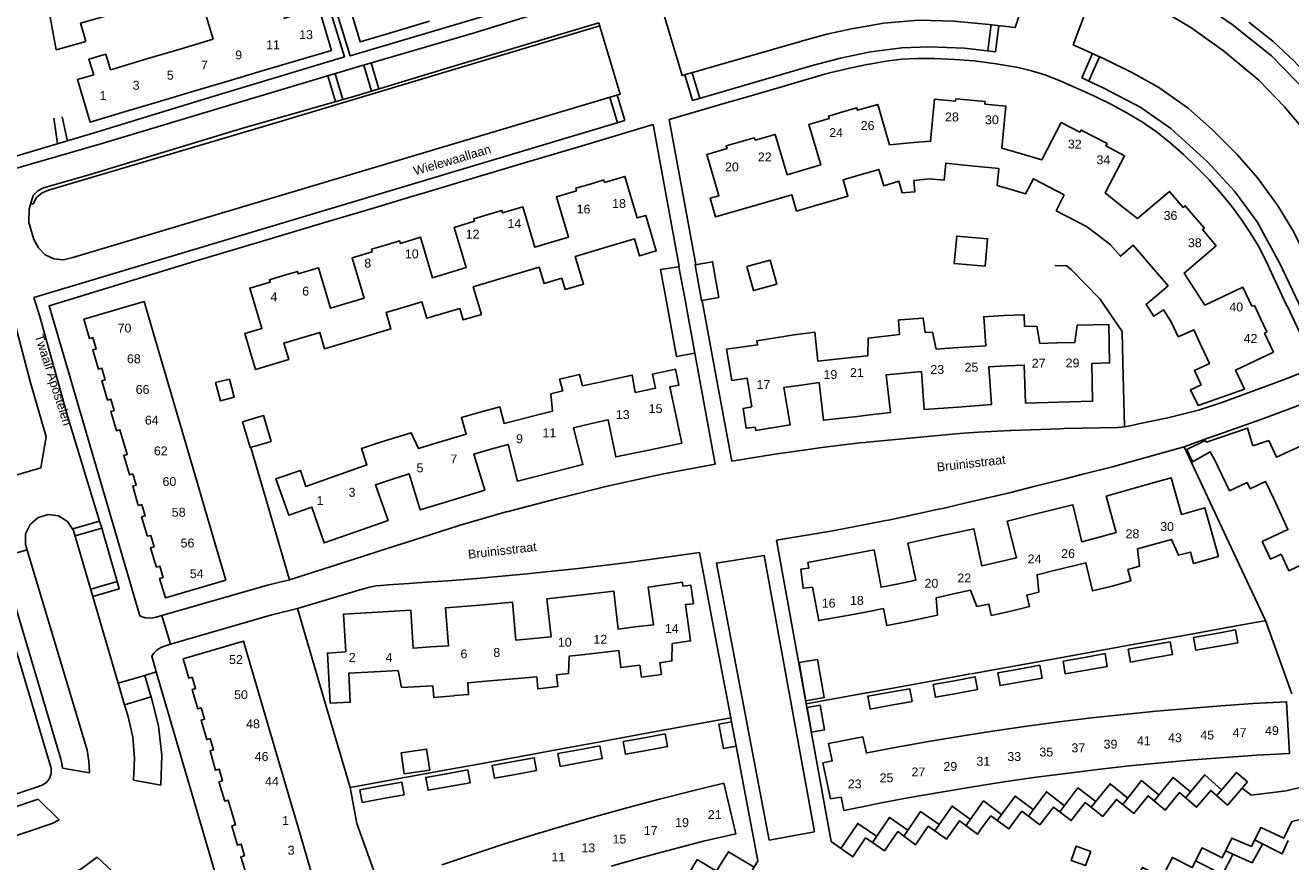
# Model space of a CAD drawing. Extents: x 158343 to 162498, y 431347 to 434500.
# Tile 38 of 220: x 158858 to 159072, y 433719 to 433860. Entities that reach past the tile are written whole.
import ezdxf

# ---------------------------------------------------------------- set-up
doc = ezdxf.new("R2010")
doc.units = 0
doc.header["$LTSCALE"] = 10
doc.header["$MEASUREMENT"] = 0
for name, color, linetype in [('44_plafonds', 8, 'CONTINUOUS'), ('47_binneninrichting', 8, 'CONTINUOUS'), ('HUISNUM', 7, 'CONTINUOUS'), ('STRNM', 7, 'CONTINUOUS')]:
    doc.layers.add(name, color=color, linetype=linetype)
doc.styles.add('Style-STANDARD', font='arial.ttf')

msp = doc.modelspace()

# ---------------------------------------------------------------- linework, layer by layer
at = {"layer": '44_plafonds', "flags": 128}
for points in [[(158920.34, 433859.22), (158914.45, 433857.45), (158912.28, 433864.68), (158918.29, 433866.48)], [(158868.12, 433857.52), (158863.14, 433856.13), (158861.97, 433862.28), (158872.38, 433865.16), (158873.19, 433862.31), (158867.25, 433860.63), (158867.85, 433858.53)], [(158888.66, 433862.29), (158888.34, 433862.19), (158889.6, 433857.9)], [(158901.51, 433861.43), (158907.48, 433863.2), (158909.6, 433856.03), (158903.64, 433854.26)], [(158926.13, 433860.95), (158920.34, 433859.22)], [(158867.85, 433858.53), (158868.12, 433857.52)], [(158884.21, 433856.3), (158889.6, 433857.9)], [(158869.45, 433851.92), (158868.63, 433854.54), (158871.49, 433855.39), (158872.31, 433852.77)], [(158878.44, 433854.59), (158884.21, 433856.3)], [(158872.67, 433852.88), (158878.44, 433854.59)], [(158903.64, 433854.26), (158897.92, 433852.57)], [(158874.8, 433845.71), (158868.83, 433843.94), (158866.71, 433851.11), (158869.45, 433851.92)], [(158872.31, 433852.77), (158872.67, 433852.88)], [(158897.92, 433852.57), (158892.09, 433850.84)], [(158886.33, 433849.13), (158880.56, 433847.42)], [(158892.09, 433850.84), (158886.33, 433849.13)], [(158880.56, 433847.42), (158874.8, 433845.71)], [(159007.26, 433840.41), (159003.79, 433840.1), (159001.8, 433846.91), (159000, 433846.39)], [(159017.46, 433847.64), (159014.99, 433847.88), (159014.93, 433847.45), (159011.4, 433847.79), (159010.73, 433840.71), (159007.26, 433840.41)], [(159026.08, 433838.56), (159022.74, 433839.54), (159023.43, 433846.62), (159019.91, 433846.96), (159019.92, 433847.4), (159017.46, 433847.64)], [(158995.89, 433845.65), (158993.51, 433844.95), (158993.63, 433844.53), (158990.2, 433843.53), (158992.19, 433836.72), (158989.34, 433835.88)], [(159000, 433846.39), (158998.39, 433845.92), (158998.25, 433846.34), (158995.89, 433845.65)], [(159038.33, 433841.44), (159036.12, 433842.59), (159035.93, 433842.23), (159032.75, 433843.86), (159029.48, 433837.55), (159026.08, 433838.56)], [(158978.59, 433840.6), (158976.22, 433839.9), (158976.36, 433839.48), (158972.94, 433838.48), (158975, 433831.5), (158973.53, 433831.07), (158974.44, 433827.92), (158981.69, 433830.03)], [(158989.34, 433835.88), (158986.49, 433835.05), (158984.51, 433841.86), (158981.1, 433840.88), (158980.97, 433841.3), (158978.59, 433840.6)], [(159042.91, 433829.81), (159040.19, 433831.97), (159043.47, 433838.26), (159040.31, 433839.93), (159040.51, 433840.3), (159038.33, 433841.44)], [(159007.91, 433834.08), (159010.46, 433834.35), (159013, 433834.11), (159013.28, 433836.98), (159016.4, 433836.67)], [(159016.4, 433836.67), (159022.23, 433836.1), (159021.94, 433833.24), (159024.3, 433832.53)], [(158956.35, 433822.91), (158960.75, 433824.22), (158961.6, 433821.34), (158964.43, 433822.18), (158962.65, 433828.19), (158961.17, 433827.76), (158959.12, 433834.76), (158955.7, 433833.76), (158955.58, 433834.17), (158953.28, 433833.48)], [(158991.15, 433829.8), (158996.76, 433831.44), (158995.95, 433834.19), (158998.98, 433835.07)], [(158998.98, 433835.07), (159000, 433835.37)], [(159000, 433835.37), (159002.01, 433835.95), (159002.81, 433833.18), (159005.38, 433833.95), (159005.94, 433831.97), (159008.07, 433832.17), (159007.91, 433834.08)], [(159024.3, 433832.53), (159026.75, 433831.81), (159028.09, 433834.37), (159033.3, 433831.65)], [(158953.28, 433833.48), (158950.84, 433832.75), (158950.97, 433832.33), (158947.55, 433831.31), (158949.58, 433824.51), (158946.75, 433823.66)], [(159055.34, 433827.91), (159053.72, 433829.81), (159053.39, 433829.53), (159051.07, 433832.24), (159045.66, 433827.63), (159042.91, 433829.81)], [(158981.69, 433830.03), (158987.3, 433831.67), (158988.11, 433828.92), (158991.15, 433829.8)], [(159039.06, 433824.78), (159037.03, 433826.32), (159031.94, 433828.98), (159033.3, 433831.65)], [(158936.07, 433828.33), (158933.6, 433827.59), (158933.72, 433827.18), (158930.31, 433826.16), (158932.34, 433819.36), (158929.56, 433818.53)], [(158946.75, 433823.66), (158943.91, 433822.81), (158941.88, 433829.62), (158938.46, 433828.59), (158938.34, 433829.01), (158936.07, 433828.33)], [(159055.27, 433815.75), (159053.53, 433818.44), (159058.93, 433823.07), (159056.61, 433825.78), (159056.94, 433826.05), (159055.34, 433827.91)], [(158929.56, 433818.53), (158926.67, 433817.67), (158924.64, 433824.48), (158921.22, 433823.46), (158921.1, 433823.88), (158918.73, 433823.18)], [(159019.93, 433819.62), (159014.72, 433820.09), (159015.14, 433824.7), (159020.34, 433824.23), (159019.93, 433819.62)], [(159039.06, 433824.78), (159041.11, 433823.22), (159042.77, 433821.28), (159044.95, 433823.15), (159047.01, 433820.75)], [(158918.73, 433823.18), (158916.36, 433822.47), (158916.48, 433822.05), (158913.06, 433821.03), (158915.09, 433814.22), (158912.24, 433813.37)], [(158956.35, 433822.91), (158950.75, 433821.25), (158952.14, 433816.59), (158949.06, 433815.67), (158948.48, 433817.59)], [(158912.24, 433813.37), (158909.42, 433812.53), (158907.39, 433819.32), (158903.97, 433818.3), (158903.84, 433818.72), (158901.47, 433818.01)], [(158939.13, 433817.79), (158944.67, 433819.45), (158945.49, 433816.7), (158948.48, 433817.59)], [(158966.32, 433812.74), (158965.13, 433819.03), (158968.21, 433819.52), (158969.42, 433813.3)], [(158974.99, 433814.3), (158972.03, 433813.79), (158970.97, 433819.85), (158973.93, 433820.36), (158974.99, 433814.3)], [(158979.71, 433819.58), (158983.65, 433820.64), (158984.75, 433816.57), (158980.82, 433815.5), (158979.71, 433819.58)], [(159047.01, 433820.75), (159050.81, 433816.32), (159047.1, 433813.16), (159048.39, 433811.17), (159048.69, 433811.36)], [(158901.47, 433818.01), (158899.11, 433817.31), (158899.23, 433816.9), (158895.81, 433815.88), (158897.84, 433809.07), (158894.96, 433808.22), (158896.77, 433802.18), (158902.38, 433803.86), (158901.55, 433806.62), (158904.58, 433807.52)], [(158939.13, 433817.79), (158933.52, 433816.12), (158934.91, 433811.47), (158931.81, 433810.54), (158931.24, 433812.48)], [(159066.42, 433810.8), (159065.38, 433813), (159064.98, 433812.85), (159063.46, 433816.05), (159057.02, 433813.04), (159055.27, 433815.75)], [(158869.36, 433805.28), (158869.3, 433805.47), (158869.88, 433805.64), (158869.33, 433807.56), (158868.75, 433807.39), (158867.79, 433810.65), (158878, 433813.64), (158879.57, 433808.27)], [(158914.03, 433807.34), (158919.64, 433809.01), (158918.82, 433811.78), (158921.84, 433812.68)], [(158921.84, 433812.68), (158924.87, 433813.58), (158925.69, 433810.82), (158931.24, 433812.48)], [(158966.33, 433812.68), (158966.32, 433812.74)], [(158969.42, 433813.25), (158970.93, 433804.92), (158967.84, 433804.36), (158966.33, 433812.68)], [(158969.41, 433813.3), (158969.42, 433813.25)], [(159005.58, 433810.57), (159005.32, 433810.55), (159005.48, 433808.06)], [(159009.83, 433808.39), (159009.48, 433810.86), (159005.58, 433810.57)], [(159014.62, 433805.82), (159020.07, 433806.19), (159019.71, 433811.08), (159023.11, 433811.31)], [(159023.11, 433811.31), (159026.53, 433811.41), (159026.58, 433809.42), (159028.64, 433809.47), (159029.17, 433806.58), (159032.02, 433806.65)], [(159048.69, 433811.36), (159050.05, 433812.24), (159051.36, 433810.22), (159052.53, 433807.67), (159055.14, 433808.89), (159056.45, 433806.06)], [(159056.45, 433806.06), (159057.79, 433803.18), (159055.25, 433802), (159056.39, 433799.57), (159054.6, 433798.74), (159055.89, 433796.07), (159063.71, 433798.83), (159062.19, 433802.07), (159068.61, 433805.11), (159067.11, 433808.33), (159067.49, 433808.52), (159066.42, 433810.8)], [(158904.58, 433807.52), (158907.61, 433808.42), (158908.43, 433805.67), (158914.03, 433807.34)], [(158987.71, 433808.03), (158991.17, 433808.45), (158991.71, 433803.57), (158997.3, 433804.19)], [(159009.83, 433808.39), (159011.03, 433808.48), (159011.67, 433805.61), (159014.62, 433805.82)], [(159032.02, 433806.65), (159035.1, 433806.73), (159035.47, 433809.65), (159040.79, 433809.78), (159040.94, 433803.29), (159037.92, 433803.17), (159038.04, 433796.81), (159032.38, 433796.66)], [(158879.57, 433808.27), (158881.08, 433803.09)], [(158987.71, 433808.03), (158981.42, 433807.02), (158981.51, 433806.32), (158976.28, 433805.6), (158977.17, 433800.34), (158979.78, 433800.7)], [(159000, 433804.49), (159000.13, 433804.51), (159000.18, 433807.47), (159005.48, 433808.06)], [(158870.89, 433800.09), (158870.83, 433800.28), (158871.4, 433800.45), (158870.84, 433802.38), (158870.27, 433802.21), (158869.36, 433805.28)], [(158997.3, 433804.19), (159000, 433804.49)], [(158881.08, 433803.09), (158882.6, 433797.9)], [(158963.17, 433788.58), (158968.73, 433789.73), (158966.73, 433799.22), (158968.21, 433799.52), (158967.67, 433802.2), (158963.8, 433801.41), (158964.29, 433799.02), (158961.14, 433798.36)], [(159023.54, 433802.77), (159020.55, 433802.62), (159021, 433796.24), (159015.33, 433795.84)], [(159032.38, 433796.66), (159026.72, 433796.5), (159026.54, 433802.91), (159023.54, 433802.77)], [(158872.4, 433794.9), (158872.34, 433795.1), (158872.92, 433795.27), (158872.36, 433797.19), (158871.79, 433797.02), (158870.89, 433800.09)], [(158892.37, 433800.56), (158890.03, 433799.95), (158890.84, 433796.87), (158893.18, 433797.48), (158892.37, 433800.56)], [(158951.94, 433799.4), (158951.48, 433801.33), (158948.11, 433800.52), (158948.62, 433798.59), (158946.61, 433798.06), (158946.93, 433795.15), (158944.2, 433794.45)], [(158955.18, 433800.08), (158951.94, 433799.4)], [(158955.18, 433800.08), (158960.35, 433801.24), (158960.88, 433798.31)], [(158980.57, 433795.87), (158979.78, 433800.7)], [(158998.33, 433794.25), (158992.63, 433793.6), (158991.9, 433799.96), (158988.9, 433799.55)], [(159006.31, 433801.55), (159003.22, 433801.26), (159003.95, 433794.9), (159000, 433794.44)], [(159015.33, 433795.84), (159009.64, 433795.44), (159009.19, 433801.83), (159006.31, 433801.55)], [(158882.6, 433797.9), (158884.12, 433792.72)], [(158961.14, 433798.36), (158960.88, 433798.31)], [(158988.9, 433799.55), (158985.98, 433799.14), (158987, 433792.82), (158981.22, 433791.89), (158981.14, 433792.42)], [(158944.2, 433794.45), (158938.75, 433793.06), (158938.01, 433795.87), (158934.72, 433794.99)], [(158981.14, 433792.42), (158979.6, 433792.25), (158979.06, 433795.58), (158980.57, 433795.87)], [(158874.49, 433789.9), (158873.88, 433792.01), (158873.3, 433791.84), (158872.4, 433794.9)], [(158894.58, 433793.36), (158895.89, 433788.99), (158899.41, 433790.04), (158898.09, 433794.42), (158894.58, 433793.36)], [(158934.72, 433794.99), (158931.52, 433794.06), (158932.33, 433791.27), (158927.2, 433789.73)], [(158953.46, 433793.03), (158956.28, 433793.69), (158957.58, 433787.42), (158963.17, 433788.58)], [(159000, 433794.44), (158998.33, 433794.25)], [(158884.12, 433792.72), (158885.63, 433787.57)], [(158927.2, 433789.73), (158924.28, 433788.85), (158923.05, 433791.48), (158917.84, 433789.88)], [(158946.76, 433784.78), (158952.03, 433786.11), (158950.45, 433792.32), (158953.46, 433793.03)], [(159058.61, 433787.1), (159057.93, 433788.25), (159054.93, 433786.59), (159054, 433788.67), (159057.06, 433790.16), (159057.28, 433789.9), (159064.2, 433792.29), (159065.12, 433789.29)], [(158875.42, 433784.61), (158874.52, 433787.64), (158875.1, 433787.81), (158874.49, 433789.9)], [(158917.84, 433789.88), (158914.66, 433788.81), (158915.58, 433786.07), (158910.33, 433784.21)], [(158936.49, 433788.71), (158939.41, 433789.52), (158940.98, 433783.31), (158946.76, 433784.78)], [(159078.52, 433785.07), (159077.46, 433787.33), (159077.07, 433787.15), (159075.57, 433790.37), (159069.12, 433787.36), (159067.8, 433790.18), (159065.12, 433789.29)], [(158885.63, 433787.57), (158887.14, 433782.39)], [(158930.14, 433780.15), (158935.47, 433781.78), (158933.61, 433787.9), (158936.49, 433788.71)], [(159058.61, 433787.1), (159061.16, 433781.7), (159064.16, 433783.12), (159064.68, 433782.02), (159067.27, 433783.24), (159068.64, 433780.33)], [(158910.33, 433784.21), (158905.28, 433782.43), (158904.34, 433785.15), (158900.19, 433783.72), (158902.37, 433777.56), (158906.26, 433778.96), (158908.38, 433772.91), (158913.55, 433774.73)], [(158876.93, 433779.44), (158876.04, 433782.46), (158876.62, 433782.63), (158876.06, 433784.55), (158875.49, 433784.38), (158875.42, 433784.61)], [(158913.55, 433774.73), (158919.14, 433776.69), (158917.02, 433782.73), (158919.87, 433783.66)], [(158919.87, 433783.66), (158922.72, 433784.59), (158924.58, 433778.46), (158930.14, 433780.15)], [(159048.53, 433772.69), (159051.39, 433773.49), (159052.58, 433770.81), (159054.58, 433771.35), (159055.13, 433769.44), (159059.32, 433770.61), (159057.03, 433778.81), (159053.07, 433777.7), (159051.35, 433783.86), (159045.86, 433782.34)], [(158887.14, 433782.39), (158888.67, 433777.16)], [(159045.86, 433782.34), (159040.37, 433780.82), (159042.08, 433774.64), (159039.18, 433773.88)], [(158878.47, 433774.17), (158877.55, 433777.28), (158878.13, 433777.45), (158877.57, 433779.37), (158877, 433779.2), (158876.93, 433779.44)], [(159039.18, 433773.88), (159036.28, 433773.11), (159034.75, 433779.33), (159029.22, 433777.97)], [(159068.64, 433780.33), (159069.96, 433777.53)], [(158888.67, 433777.16), (158890.19, 433771.95)], [(159029.22, 433777.97), (159023.68, 433776.6), (159025.21, 433770.39), (159022.3, 433769.7)], [(159066.69, 433773.14), (159071.05, 433775.16), (159069.96, 433777.53)], [(159022.3, 433769.7), (159019.39, 433769.02), (159018.03, 433775.28), (159012.46, 433774.07)], [(158880, 433768.93), (158879.07, 433772.09), (158879.65, 433772.26), (158879.09, 433774.18), (158878.52, 433774.02), (158878.47, 433774.17)], [(159012.46, 433774.07), (159006.89, 433772.87), (159008.25, 433766.61), (159005.32, 433766.02)], [(159041.36, 433765.63), (159044.55, 433766.51), (159044.01, 433768.43), (159046.01, 433768.98), (159045.67, 433771.89), (159048.53, 433772.69)], [(159066.69, 433773.14), (159068.08, 433770.16), (159069.89, 433771.01)], [(158890.19, 433771.95), (158891.75, 433766.62), (158881.55, 433763.64), (158880.59, 433766.9), (158881.16, 433767.07), (158880.61, 433768.99), (158880.03, 433768.83), (158880, 433768.93)], [(158995.6, 433770.67), (158990.01, 433769.62), (158990.19, 433768.62)], [(159000, 433771.49), (158995.6, 433770.67)], [(159005.32, 433766.02), (159002.38, 433765.42), (159001.2, 433771.72), (159000, 433771.49)], [(159069.89, 433771.01), (159071.21, 433768.21), (159073.79, 433769.42), (159076.21, 433764.26)], [(158990.19, 433768.62), (158988.82, 433768.46), (158989.21, 433765.25), (158990.79, 433765.44)], [(159024.25, 433761.39), (159027.44, 433762.17), (159026.97, 433764.1), (159028.99, 433764.58), (159028.71, 433767.53), (159031.61, 433768.25)], [(159031.61, 433768.25), (159036.91, 433769.56), (159038.08, 433764.8), (159041.36, 433765.63)], [(158960.85, 433758.71), (158963.96, 433759.09), (158963.05, 433765.43), (158968.82, 433766.26), (158968.91, 433765.63)], [(158968.91, 433765.63), (158970.24, 433765.79), (158970.68, 433762.63), (158969.35, 433762.49)], [(158943.69, 433756.78), (158946.67, 433757.07), (158945.95, 433763.44), (158951.46, 433764.07)], [(158951.46, 433764.07), (158957.26, 433764.73), (158957.98, 433758.36), (158960.85, 433758.71)], [(158990.79, 433765.44), (158991.85, 433759.78), (158997.32, 433760.79)], [(159006.61, 433759.61), (159011.87, 433760.72), (159011.67, 433763.64), (159014.57, 433764.28)], [(159014.57, 433764.28), (159017.46, 433764.92), (159018.51, 433762.17), (159020.56, 433762.59), (159020.97, 433760.66), (159024.25, 433761.39)], [(158917.34, 433761.21), (158923.01, 433761.53), (158923.36, 433755.13), (158926.32, 433755.34)], [(158926.32, 433755.34), (158929.36, 433755.55), (158928.82, 433761.93), (158934.66, 433762.42)], [(158934.66, 433762.42), (158940.16, 433762.88), (158940.69, 433756.49), (158943.69, 433756.78)], [(158969.35, 433762.49), (158970.22, 433756.35), (158967.1, 433755.91), (158967.05, 433752.99), (158965.04, 433752.68), (158965.3, 433750.72), (158961.91, 433750.25), (158961.66, 433752.25)], [(159000, 433761.29), (159002.79, 433761.81), (159003.36, 433758.96), (159006.61, 433759.61)], [(158917.89, 433751.2), (158912.51, 433750.89), (158912.75, 433746), (158909.39, 433745.84), (158908.92, 433754.31), (158912.01, 433754.5), (158911.64, 433760.89), (158917.34, 433761.21)], [(158997.32, 433760.79), (159000, 433761.29)], [(159058.66, 433757.57), (159055.12, 433756.93), (159055.51, 433754.78), (159059.05, 433755.42)], [(159059.05, 433755.42), (159062.59, 433756.06), (159062.2, 433758.21), (159058.66, 433757.57)], [(158886.12, 433747.96), (158886.06, 433748.15), (158886.64, 433748.32), (158886.07, 433750.24), (158885.49, 433750.07), (158884.54, 433753.33), (158894.75, 433756.31), (158896.32, 433750.94)], [(159047.69, 433755.58), (159044.1, 433754.95), (159044.47, 433752.8), (159048.02, 433753.43)], [(159048.02, 433753.43), (159051.57, 433754.05), (159051.19, 433756.2), (159047.69, 433755.58)], [(158952.36, 433754.09), (158949.72, 433753.8), (158949.62, 433750.88), (158947.58, 433750.61), (158947.79, 433748.65), (158944.44, 433748.28)], [(158961.66, 433752.25), (158958.46, 433751.87), (158958.1, 433754.73), (158952.36, 433754.09)], [(158991.63, 433753.23), (158988.53, 433752.69), (158989.65, 433746.27), (158992.75, 433746.81), (158991.63, 433753.23)], [(159036.71, 433753.59), (159033.08, 433752.94), (159033.46, 433750.79), (159037.01, 433751.42)], [(159037.01, 433751.42), (159040.55, 433752.06), (159040.17, 433754.21), (159036.71, 433753.59)], [(158896.32, 433750.94), (158897.84, 433745.76)], [(158926.72, 433748.79), (158921.42, 433748.48), (158920.83, 433751.36), (158917.89, 433751.2)], [(159025.64, 433751.61), (159022.07, 433750.97), (159022.45, 433748.82), (159025.99, 433749.46)], [(159025.99, 433749.46), (159029.54, 433750.1), (159029.15, 433752.24), (159025.64, 433751.61)], [(158930.24, 433747.15), (158930.25, 433747.08), (158926.85, 433746.79), (158926.72, 433748.79)], [(158935.66, 433749.54), (158932.59, 433749.29), (158932.72, 433747.34), (158930.24, 433747.15)], [(158941.01, 433749.99), (158935.66, 433749.54)], [(158944.23, 433750.28), (158941.01, 433749.99)], [(158944.44, 433748.28), (158944.23, 433750.28)], [(159014.77, 433749.65), (159011.18, 433749), (159011.57, 433746.85), (159015.11, 433747.5)], [(159015.11, 433747.5), (159018.65, 433748.14), (159018.26, 433750.29), (159014.77, 433749.65)], [(158887.64, 433742.78), (158887.58, 433742.97), (158888.16, 433743.14), (158887.6, 433745.05), (158887.03, 433744.89), (158886.12, 433747.96)], [(159003.64, 433747.64), (159000.12, 433747.01), (159000.5, 433744.86), (159004.05, 433745.5)], [(159004.05, 433745.5), (159007.59, 433746.14), (159007.21, 433748.29), (159003.64, 433747.64)], [(158897.84, 433745.76), (158899.35, 433740.58)], [(158992.06, 433745.49), (158989.89, 433745.11), (158990.63, 433740.96), (158992.79, 433741.34), (158992.06, 433745.49)], [(159043.36, 433743.96), (159048.82, 433744.5)], [(159048.82, 433744.5), (159054.27, 433744.98)], [(159054.27, 433744.98), (159059.71, 433745.41)], [(159059.71, 433745.41), (159065.18, 433745.78)], [(159065.18, 433745.78), (159070.82, 433746.1), (159071.33, 433737.37), (159065.8, 433737.05)], [(158889.15, 433737.59), (158889.09, 433737.79), (158889.67, 433737.95), (158889.12, 433739.87), (158888.55, 433739.71), (158887.64, 433742.78)], [(158977.12, 433742.71), (158974.96, 433742.3), (158975.75, 433738.18), (158977.91, 433738.59), (158977.12, 433742.71)], [(159026.98, 433741.95), (159032.45, 433742.69)], [(159032.45, 433742.69), (159037.9, 433743.36)], [(159037.9, 433743.36), (159043.36, 433743.96)], [(158899.35, 433740.58), (158900.87, 433735.4)], [(158962.41, 433740.03), (158958.84, 433739.38), (158959.23, 433737.24), (158962.79, 433737.88)], [(158962.79, 433737.88), (158966.33, 433738.52), (158965.94, 433740.66), (158962.41, 433740.03)], [(158995.63, 433729.98), (158993.84, 433729.71), (158992.55, 433735.76), (158994.11, 433736.1), (158993.49, 433739.02), (158999.31, 433740.17), (158999.91, 433737.43)], [(159010.72, 433739.42), (159016.16, 433740.34)], [(159016.16, 433740.34), (159021.55, 433741.16)], [(159021.55, 433741.16), (159026.98, 433741.95)], [(158921.36, 433737.45), (158921.89, 433733.9), (158926.19, 433734.55), (158925.65, 433738.1), (158921.36, 433737.45)], [(158951.36, 433737.99), (158947.82, 433737.34), (158948.21, 433735.19), (158951.76, 433735.84)], [(158951.76, 433735.84), (158955.3, 433736.49), (158954.9, 433738.64), (158951.36, 433737.99)], [(159000, 433737.45), (159005.3, 433738.46)], [(159005.3, 433738.46), (159010.72, 433739.42)], [(158890.66, 433732.41), (158890.61, 433732.6), (158891.18, 433732.77), (158890.62, 433734.69), (158890.04, 433734.53), (158889.15, 433737.59)], [(158940.34, 433736), (158936.72, 433735.34), (158937.11, 433733.2), (158940.66, 433733.84)], [(158940.66, 433733.84), (158944.2, 433734.49), (158943.81, 433736.64), (158940.34, 433736)], [(158999.91, 433737.43), (159000, 433737.45)], [(159049.64, 433735.79), (159044.26, 433735.25)], [(159055.03, 433736.27), (159049.64, 433735.79)], [(159060.38, 433736.68), (159055.03, 433736.27)], [(159065.8, 433737.05), (159060.38, 433736.68)], [(158900.87, 433735.4), (158902.39, 433730.21)], [(158929.03, 433733.94), (158925.52, 433733.32), (158925.91, 433731.17), (158929.45, 433731.8)], [(158929.45, 433731.8), (158933, 433732.43), (158932.62, 433734.58), (158929.03, 433733.94)], [(159033.53, 433733.99), (159028.17, 433733.28)], [(159038.9, 433734.65), (159033.53, 433733.99)], [(159044.26, 433735.25), (159038.9, 433734.65)], [(158892.76, 433727.4), (158892.15, 433729.51), (158891.57, 433729.34), (158890.66, 433732.41)], [(158917.98, 433731.91), (158914.4, 433731.25), (158914.79, 433729.11), (158918.32, 433729.75)], [(158918.32, 433729.75), (158921.86, 433730.39), (158921.47, 433732.54), (158917.98, 433731.91)], [(158970.33, 433730.99), (158975.8, 433732.33), (158977.87, 433723.82), (158972.4, 433722.59)], [(159017.5, 433731.68), (159012.18, 433730.79)], [(159022.78, 433732.5), (159017.5, 433731.68)], [(159028.17, 433733.28), (159022.78, 433732.5)], [(158902.39, 433730.21), (158903.89, 433725.08)], [(158959.7, 433728.24), (158964.99, 433729.65)], [(158964.99, 433729.65), (158970.33, 433730.99)], [(159000, 433728.53), (158996.07, 433727.75), (158995.63, 433729.98)], [(159006.87, 433729.85), (159001.55, 433728.84)], [(159012.18, 433730.79), (159006.87, 433729.85)], [(158893.69, 433722.06), (158892.79, 433725.13), (158893.37, 433725.3), (158892.76, 433727.4)], [(158954.4, 433726.76), (158959.7, 433728.24)], [(159001.55, 433728.84), (159000, 433728.53)], [(158903.89, 433725.08), (158905.42, 433719.85)], [(158943.88, 433723.66), (158949.14, 433725.26)], [(158949.14, 433725.26), (158954.4, 433726.76)], [(158938.64, 433722.03), (158943.88, 433723.66)], [(158895.22, 433716.86), (158894.31, 433719.94), (158894.89, 433720.11), (158894.32, 433722.04), (158893.75, 433721.87), (158893.69, 433722.06)], [(158933.42, 433720.33), (158938.64, 433722.03)], [(158967.26, 433721.19), (158961.98, 433719.79)], [(158972.4, 433722.59), (158967.26, 433721.19)], [(158905.42, 433719.85), (158906.94, 433714.64)], [(158928.2, 433718.58), (158933.42, 433720.33)], [(158961.98, 433719.79), (158956.78, 433718.34)]]:
    msp.add_lwpolyline(points, dxfattribs=at)
at = {"layer": '47_binneninrichting', "flags": 128}
for points in [[(158870.65, 433840.28), (158894.48, 433847.4), (158914.2, 433853.3), (158933.88, 433859.04), (158955.26, 433865.69), (158979.67, 433872.76), (158995.35, 433876.89)], [(159000, 433860.14), (159002.77, 433860.65), (159008.74, 433861.11), (159014.67, 433860.96), (159020.61, 433860.42), (159025.03, 433859.89), (159028.62, 433870.72), (159026.99, 433871.22), (159024.1, 433871.89), (159019.78, 433872.49), (159015.69, 433872.84), (159004.32, 433873.21), (159000, 433872.88)], [(158863.13, 433840.21), (158869.36, 433842.05), (158888.85, 433848.03), (158911.77, 433854.96), (158906.64, 433871.73)], [(158908.17, 433869.9), (158912.76, 433855.11), (158957.22, 433868.34), (158956.24, 433871.79)], [(159042.49, 433870.74), (159048.27, 433868.44), (159054.64, 433865.23), (159061.64, 433860.43), (159068.3, 433855.1), (159074.55, 433848.64), (159080.13, 433841.8), (159084.67, 433835), (159087.04, 433830.21)], [(159090.09, 433812.72), (159080.39, 433808.27), (159071.96, 433825.48), (159069.31, 433829.91), (159065.92, 433834.54), (159062.46, 433838.48), (159058.33, 433842.6), (159054.18, 433846.27), (159049.28, 433849.75), (159044.92, 433852.19), (159040.14, 433854.56), (159034.82, 433856.96), (159038.67, 433867.33), (159043.8, 433865.45), (159049.17, 433863.14), (159054.66, 433859.9), (159060.15, 433855.96), (159066.15, 433851), (159070.46, 433846.5), (159074.97, 433841.18), (159078.62, 433836.26), (159081.67, 433831.04), (159090.09, 433812.72)], [(158965.39, 433863.02), (158968.77, 433851.77), (158988.78, 433857.55)], [(158860.99, 433832.85), (158868.31, 433834.94), (158894.8, 433842.95), (158913.94, 433848.43), (158930.99, 433853.61), (158947.16, 433858.46), (158954.71, 433860.7)], [(158954.87, 433860.18), (158932.64, 433853.53), (158899.66, 433843.64), (158869.24, 433834.64), (158861.83, 433832.43)], [(158865.95, 433821.05), (158958.32, 433848.65), (158954.96, 433859.88)], [(158954.96, 433859.88), (158954.71, 433860.7)], [(158988.73, 433857.51), (158993.22, 433858.75), (158997.4, 433859.66), (159000, 433860.14)], [(159020.93, 433860.38), (159020.39, 433855.93)], [(159021.68, 433855.78), (159022.22, 433860.23)], [(159064.44, 433860.81), (159068.51, 433857.59), (159072.12, 433854.24), (159075.83, 433850.17), (159079.17, 433846.27), (159081.83, 433842.86), (159084.87, 433838.55), (159086.81, 433835.25), (159090.31, 433827.99), (159091.57, 433827.94), (159092.59, 433828.14), (159093.79, 433828.59), (159096.76, 433830), (159099.8, 433831.23), (159104.01, 433832.69), (159108.82, 433834.11), (159110.32, 433834.52)], [(158990.55, 433853.41), (158995.5, 433854.73), (159000, 433855.66)], [(159000, 433855.66), (159000.64, 433855.79), (159005.88, 433856.47), (159010.47, 433856.65), (159016.47, 433856.38), (159021.68, 433855.78)], [(159036.24, 433851.42), (159038.08, 433855.49)], [(158915.04, 433853.55), (158916.36, 433849.16)], [(158917.6, 433849.54), (158916.29, 433853.91)], [(158970.52, 433847.55), (158990.57, 433853.41)], [(159000, 433853.64), (158997.32, 433853.1), (158993.94, 433852.29)], [(159000.73, 433853.77), (159000.36, 433853.7), (159000, 433853.64)], [(159005.8, 433854.53), (159003.25, 433854.22), (159000.73, 433853.77)], [(159011.37, 433854.67), (159008.58, 433854.69), (159005.8, 433854.53)], [(159018.09, 433854.25), (159014.74, 433854.52), (159011.37, 433854.67)], [(159025.5, 433853.17), (159021.81, 433853.79), (159018.09, 433854.25)], [(159039.26, 433854.95), (159037.42, 433850.88)], [(158908.96, 433851.73), (158910.26, 433847.38)], [(158911.51, 433847.73), (158910.2, 433852.1)], [(158969.26, 433851.91), (158970.52, 433847.55)], [(158970.47, 433852.27), (158971.76, 433847.92)], [(158991.7, 433851.68), (158985.21, 433849.79)], [(158993.94, 433852.29), (158992.82, 433852), (158991.7, 433851.68)], [(159030, 433851.89), (159027.77, 433852.58), (159025.5, 433853.17)], [(159035.12, 433849.79), (159032.59, 433850.91), (159030, 433851.89)], [(159036.24, 433851.42), (159039.99, 433849.68), (159046.2, 433846.4), (159051.27, 433842.85), (159057.46, 433837.21), (159062.04, 433832.25), (159065.83, 433827.11), (159069.7, 433820.07), (159074.45, 433810)], [(158985.21, 433849.79), (158979.05, 433847.98), (158976.64, 433847.28)], [(159041.13, 433846.95), (159038.15, 433848.42), (159035.12, 433849.79)], [(158956.59, 433848.14), (158957.88, 433843.81)], [(158957.83, 433848.51), (158959.12, 433844.18)], [(158976.64, 433847.28), (158966.62, 433844.35), (158971.07, 433819.89)], [(159046.51, 433843.93), (159043.85, 433845.48), (159041.13, 433846.95)], [(158864.11, 433844.81), (158864.96, 433840.96)], [(158859.36, 433814.34), (158959.12, 433844.18)], [(158863.37, 433840.28), (158862.7, 433844.59)], [(158968.26, 433819.55), (158963.92, 433843.51), (158951.35, 433839.76)], [(159051.11, 433840.47), (159048.85, 433842.26), (159046.51, 433843.93)], [(159055.49, 433836.45), (159053.35, 433838.52), (159051.11, 433840.47)], [(158839.63, 433831.33), (158870.65, 433840.28)], [(158844.09, 433834.6), (158853.44, 433837.35), (158863.13, 433840.21)], [(158951.35, 433839.76), (158942.75, 433837.2)], [(158951.35, 433839.76), (158942.75, 433837.2)], [(158942.75, 433837.2), (158934.09, 433834.61)], [(159059.86, 433831.82), (159057.73, 433834.19), (159055.49, 433836.45)], [(158934.09, 433834.61), (158925.49, 433832.05)], [(158859.22, 433831.52), (158860, 433832.32), (158860.99, 433832.85)], [(158861.83, 433832.43), (158860.77, 433831.97), (158859.87, 433831.24)], [(158925.49, 433832.05), (158922.59, 433831.18), (158916.86, 433829.47)], [(158859.22, 433831.52), (158858.57, 433829.29), (158858.52, 433826.97)], [(158859.28, 433830.11), (158858.74, 433830.13)], [(158859.87, 433831.24), (158859.51, 433830.71), (158859.28, 433830.11)], [(159063.28, 433827.39), (159061.62, 433829.65), (159059.86, 433831.82)], [(158916.86, 433829.47), (158908.27, 433826.91)], [(158858.52, 433826.97), (158859.36, 433824.12)], [(158908.27, 433826.91), (158899.61, 433824.32)], [(159066.06, 433822.97), (159064.72, 433825.21), (159063.28, 433827.39)], [(158859.36, 433824.12), (158860.11, 433822.68), (158861.27, 433821.55), (158862.75, 433820.86), (158864.36, 433820.69), (158865.95, 433821.05)], [(158899.61, 433824.32), (158886.57, 433820.43)], [(159068.58, 433817.86), (159067.39, 433820.45), (159066.06, 433822.97)], [(158880, 433760.36), (158879.45, 433760.23), (158878.85, 433760.18), (158878.18, 433760.27), (158877.65, 433760.42), (158877.23, 433760.6), (158861.91, 433812.93), (158886.57, 433820.43)], [(159032.55, 433792.18), (159033.3, 433792.21), (159042.31, 433792.38), (159043.44, 433792.47), (159043.19, 433803.36), (159043.09, 433808.56), (159039.28, 433814.11), (159034.43, 433819.05), (159033.65, 433819.69), (159031.85, 433819.7), (159031.76, 433819.69)], [(159070.91, 433812.89), (159070.89, 433812.93), (159068.58, 433817.86)], [(158859.36, 433814.34), (158860.3, 433811.26)], [(158972.18, 433813.77), (158974.76, 433799.71), (158977.18, 433786.71), (158984.45, 433787.89), (158990.43, 433788.74)], [(159045.85, 433792.98), (159050.76, 433794.02), (159055.94, 433795.3), (159060.04, 433796.67), (159070.73, 433800.62), (159075.78, 433802.6), (159070.91, 433812.89)], [(158870.46, 433776.58), (158865.17, 433793.93), (158860.3, 433811.26)], [(158858.73, 433800.13), (158856.22, 433809.81)], [(158964.07, 433784.23), (158965.62, 433784.57), (158974.38, 433786.21), (158970.93, 433804.92)], [(158826.29, 433775.52), (158860.51, 433785.6), (158861.45, 433790.81), (158858.73, 433800.13)], [(159053.53, 433789.13), (159056.74, 433790.3), (159061.25, 433791.85), (159066.45, 433793.73), (159070.87, 433795.39), (159077.9, 433798.03), (159082.99, 433787.21)], [(159007.2, 433790.6), (159011.4, 433791), (159015.65, 433791.35)], [(159015.65, 433791.35), (159016.32, 433791.41)], [(159016.32, 433791.41), (159018.82, 433791.62), (159024.09, 433791.88)], [(159024.09, 433791.88), (159024.3, 433791.89), (159032.55, 433792.18)], [(159043.44, 433792.47), (159044.68, 433792.72), (159045.85, 433792.98)], [(158990.43, 433788.74), (158992.39, 433789.02), (158998.8, 433789.77)], [(158998.8, 433789.77), (158999.71, 433789.87), (159000, 433789.9)], [(159000, 433789.9), (159007.2, 433790.6)], [(158895.96, 433789.01), (158897.77, 433782.89), (158902.52, 433766.67), (158915.19, 433770.74)], [(159053.53, 433789.13), (159044.66, 433786.66)], [(159053.53, 433789.13), (159061.48, 433772.14)], [(159044.66, 433786.66), (159041.45, 433785.77), (159036.44, 433784.48)], [(158955.9, 433782.42), (158964.07, 433784.23)], [(159036.44, 433784.48), (159033.45, 433783.72), (159028.15, 433782.4)], [(158947.58, 433780.37), (158955.9, 433782.42)], [(159028.15, 433782.4), (159024.05, 433781.38), (159019.86, 433780.39)], [(158939.42, 433778.21), (158947.58, 433780.37)], [(159016.71, 433779.65), (159013.03, 433778.78), (159011.53, 433778.46)], [(159019.86, 433780.39), (159016.71, 433779.65)], [(158866.03, 433775.02), (158865.05, 433776.5), (158863.54, 433777.45), (158861.77, 433777.7), (158860.06, 433777.2), (158858.71, 433776.03), (158857.96, 433774.42), (158857.93, 433772.64)], [(158866.3, 433774.09), (158870.81, 433775.4), (158870.46, 433776.58), (158865.93, 433775.26)], [(158931.33, 433775.9), (158939.1, 433778.12), (158939.42, 433778.21)], [(159003.19, 433776.67), (159000, 433776.06)], [(159011.53, 433778.46), (159003.64, 433776.75), (159003.19, 433776.67)], [(158777.35, 433730.91), (158785.56, 433706.68), (158859.95, 433731.72), (158860.76, 433731.99), (158861.49, 433732.47), (158862, 433733.15), (158862.28, 433733.97), (158862.3, 433734.8), (158862.05, 433735.63), (158850.28, 433774.97)], [(158866.03, 433775.02), (158873.59, 433749.24)], [(158870.81, 433775.4), (158873.43, 433766.38)], [(158923.26, 433773.33), (158931.12, 433775.84), (158931.33, 433775.9)], [(158994.77, 433775.07), (158994.22, 433774.96), (158984.74, 433773.36), (158989.75, 433745.76)], [(159000, 433776.06), (158994.77, 433775.07)], [(158857.93, 433772.64), (158868.33, 433737.91)], [(158915.19, 433770.74), (158919.33, 433772.07), (158923.26, 433773.33)], [(159061.48, 433772.14), (159067.28, 433759.78)], [(158853.36, 433771.67), (158863.93, 433736.38)], [(158858.2, 433771.74), (158853.72, 433770.43)], [(158959.68, 433769.62), (158961.33, 433769.83), (158971.69, 433771.26), (158974.25, 433757.8), (158976.99, 433743.36)], [(158991.12, 433724.15), (158983.49, 433722.75), (158974.57, 433769.5), (158982.64, 433770.8), (158991.12, 433724.15)], [(158942.61, 433767.68), (158944.14, 433767.83), (158951.23, 433768.58)], [(158951.23, 433768.58), (158952.2, 433768.68), (158959.68, 433769.62)], [(158868.95, 433765.08), (158873.43, 433766.38), (158873.78, 433765.17), (158869.3, 433763.87)], [(158898.78, 433765.79), (158880.93, 433760.63)], [(158902.52, 433766.67), (158898.78, 433765.79)], [(158917.08, 433765.64), (158917.92, 433765.74), (158919.2, 433765.84), (158922.64, 433766.08), (158925.64, 433766.28)], [(158925.64, 433766.28), (158929.24, 433766.53), (158934.14, 433766.91)], [(158934.14, 433766.91), (158937.13, 433767.15), (158942.61, 433767.68)], [(158903.88, 433761.83), (158914.8, 433765.08), (158916.06, 433765.43), (158917.08, 433765.64)], [(158899.55, 433760.78), (158903.88, 433761.83)], [(158903.88, 433761.83), (158908.33, 433746.66)], [(158880.93, 433760.63), (158880, 433760.36)], [(158882.4, 433755.8), (158880.93, 433760.63)], [(158882.4, 433755.8), (158899.55, 433760.78)], [(159063.59, 433759.11), (159067.1, 433759.74)], [(159067.28, 433759.78), (159067.1, 433759.74)], [(159071.7, 433747.43), (159067.28, 433759.78)], [(159052.84, 433757.17), (159043.93, 433755.56)], [(159063.59, 433759.11), (159052.84, 433757.17)], [(158880.02, 433751.12), (158879.25, 433753.78), (158879.59, 433754.28), (158880.12, 433754.78), (158880.78, 433755.25), (158881.55, 433755.55), (158882.4, 433755.8)], [(159043.93, 433755.56), (159035.06, 433753.96)], [(159035.06, 433753.96), (159026.96, 433752.49)], [(158878.07, 433750.55), (158880.02, 433751.12)], [(158922.83, 433700.63), (158898.54, 433693.4), (158898.24, 433693.37), (158897.72, 433693.3), (158897.53, 433693.31), (158897.18, 433693.33), (158896.91, 433693.36), (158880.02, 433751.12)], [(159017.47, 433750.78), (159008.67, 433749.18)], [(159026.96, 433752.49), (159017.66, 433750.81)], [(158873.59, 433749.24), (158878.07, 433750.55)], [(158873.59, 433749.24), (158874.66, 433745.58)], [(158878.07, 433750.55), (158878.93, 433747.58)], [(159008.67, 433749.18), (159000, 433747.61)], [(158879.16, 433746.93), (158874.66, 433745.58)], [(158878.93, 433747.58), (158879.05, 433747.26), (158879.16, 433746.93)], [(158879.16, 433746.93), (158880.41, 433742.04), (158880.95, 433737.03), (158880.77, 433731.99)], [(158908.33, 433746.66), (158912.72, 433731.64)], [(158999.93, 433747.6), (158989.75, 433745.76)], [(159000, 433747.61), (158999.93, 433747.6)], [(158874.66, 433745.58), (158875.2, 433743.75)], [(158989.75, 433745.76), (158993.97, 433722.49), (158997.61, 433719.94), (158999.76, 433723.1), (159000, 433722.94)], [(158876.17, 433732.84), (158876.36, 433736.51), (158876.04, 433740.17), (158875.2, 433743.75)], [(158963.11, 433740.82), (158976.99, 433743.36)], [(158976.99, 433743.36), (158977.12, 433742.71)], [(158953.7, 433739.1), (158963.11, 433740.82)], [(158868.33, 433737.91), (158868.66, 433736.05), (158868.75, 433734.16)], [(158946.61, 433737.8), (158953.7, 433739.1)], [(158977.91, 433738.59), (158981.55, 433719.27), (158979.71, 433716.08)], [(158864.17, 433734.9), (158864.1, 433735.65), (158863.93, 433736.38)], [(158927.75, 433734.37), (158936.59, 433735.98)], [(158936.59, 433735.98), (158946.61, 433737.8)], [(158868.75, 433734.12), (158864.17, 433734.9)], [(158918.89, 433732.76), (158927.75, 433734.37)], [(159053.74, 433729.9), (159057.04, 433733.77), (159059.86, 433731.23)], [(159059.01, 433730.24), (159062.39, 433734.17), (159064.25, 433732.6)], [(158880.77, 433731.99), (158876.17, 433732.84)], [(158912.72, 433731.64), (158918.89, 433732.76)], [(158912.72, 433731.64), (158913.87, 433725.53)], [(159019.57, 433725.01), (159020.91, 433726.85), (159023.93, 433724.62), (159026.15, 433727.6), (159029.15, 433725.33), (159031.45, 433728.32), (159034.46, 433726.03), (159036.82, 433729.11), (159039.79, 433726.74), (159042.09, 433729.61), (159045.05, 433727.25), (159047.43, 433730.22), (159050.32, 433727.82), (159052.74, 433730.75), (159055.6, 433728.3), (159058.01, 433731.12), (159060.86, 433728.64), (159063.34, 433731.51), (159064.83, 433730.33), (159070.74, 433731.08), (159076.98, 433732.6)], [(159032.52, 433727.5), (159035.6, 433731.55), (159038.62, 433729.23)], [(159037.86, 433728.28), (159041.03, 433732.26), (159044.02, 433729.84)], [(159043.16, 433728.77), (159046.32, 433732.79), (159049.26, 433730.38)], [(159048.44, 433729.36), (159051.66, 433733.33), (159054.59, 433730.89)], [(159063.34, 433731.51), (159064.25, 433732.6)], [(158815.14, 433714.49), (158860.08, 433729.65)], [(158860.08, 433729.65), (158863.64, 433726.19)], [(159016.7, 433725.17), (159019.67, 433729.35), (159022.72, 433727.07)], [(159021.99, 433726.04), (159024.98, 433730.18), (159028.04, 433727.88)], [(159027.23, 433726.79), (159030.29, 433730.91), (159033.3, 433728.56)], [(159006.15, 433723.3), (159009.01, 433727.55), (159012.15, 433725.36)], [(159011.43, 433724.29), (159014.36, 433728.49), (159017.48, 433726.24)], [(159020.89, 433711.22), (159024.08, 433709.3), (159026, 433712.52), (159029.28, 433710.59), (159031.16, 433713.87), (159034.52, 433711.93), (159036.36, 433715.24), (159039.59, 433713.44), (159041.38, 433716.72), (159044.68, 433714.95), (159046.48, 433718.14), (159049.79, 433716.48), (159051.54, 433719.83), (159054.89, 433718.1), (159056.55, 433721.43), (159059.95, 433719.75), (159061.59, 433723.09), (159064.89, 433721.69), (159066.5, 433724.89), (159070.35, 433723.06), (159071.71, 433725.89), (159080.95, 433728.17)], [(158863.64, 433726.19), (158862.46, 433725.55), (158816.61, 433710.1)], [(158913.87, 433725.53), (158922.83, 433700.63)], [(158995.6, 433721.34), (158998.44, 433725.55), (159000, 433724.48)], [(159000, 433722.94), (159002.92, 433720.95), (159005.18, 433724.18), (159008.16, 433721.94), (159010.32, 433725.07), (159013.41, 433722.89), (159015.6, 433725.97), (159018.66, 433723.75), (159019.57, 433725.01)], [(159000.93, 433722.31), (159003.77, 433726.57), (159006.88, 433724.44)], [(159000, 433724.48), (159001.61, 433723.38)], [(159037.75, 433720.79), (159036.87, 433718.44), (159034.47, 433719.29), (159035.32, 433721.72), (159037.75, 433720.79)], [(159060.53, 433720.92), (159064.99, 433718.91), (159066.77, 433722.06)], [(159065.4, 433722.78), (159070.1, 433720.44), (159071.07, 433722.66)], [(158864.19, 433716.42), (158867.29, 433717.82), (158870.02, 433719.87)], [(158870.02, 433719.87), (158873.46, 433716.65)], [(158969.39, 433716.22), (158971.34, 433719.45), (158975.7, 433716.82)], [(158974.61, 433717.55), (158976.61, 433720.78), (158980.94, 433718.19)], [(159055.46, 433719.25), (159060.02, 433716.95), (159061.73, 433720.33)]]:
    msp.add_lwpolyline(points, dxfattribs=at)

# ---------------------------------------------------------------- texts
at = {"layer": 'HUISNUM', "style": 'Style-STANDARD'}
for s, p in [('11', (158898.55, 433856.23)), ('5', (158881.8, 433851.1)), ('1', (158870.45, 433847.67)), ('70', (158873.49, 433808.41)), ('68', (158875.06, 433803.23)), ('66', (158876.54, 433798.05)), ('64', (158878.09, 433792.87)), ('62', (158879.61, 433787.69)), ('60', (158881.07, 433782.51)), ('48', (158895.18, 433741.62)), ('41', (159045.56, 433738.76)), ('43', (159050.81, 433739.27)), ('35', (159029.09, 433736.86)), ('37', (159034.51, 433737.56)), ('46', (158896.63, 433736.11)), ('29', (159012.89, 433734.42)), ('33', (159023.68, 433736.09)), ('27', (159007.5, 433733.49)), ('15', (158957.04, 433722.17)), ('11', (158946.73, 433719.14))]:
    msp.add_text(s, height=1.5, rotation=0.0573, dxfattribs=at).set_placement(p)
for s, p in [('13', (158904.13, 433857.94)), ('9', (158893.34, 433854.52)), ('7', (158887.57, 433852.81)), ('3', (158876.03, 433849.39)), ('28', (159013.16, 433844.05)), ('30', (159019.91, 433843.57)), ('24', (158993.62, 433841.4)), ('26', (158998.93, 433842.6)), ('32', (159033.9, 433839.47)), ('22', (158981.57, 433837.29)), ('34', (159038.73, 433836.81)), ('20', (158976.02, 433835.61)), ('16', (158950.98, 433828.51)), ('18', (158956.97, 433829.45)), ('36', (159050.06, 433827.41)), ('12', (158932.25, 433824.26)), ('14', (158939.3, 433826.05)), ('38', (159054.16, 433822.82)), ('10', (158921.99, 433820.94)), ('8', (158915.13, 433819.37)), ('4', (158899.3, 433813.69)), ('6', (158904.65, 433814.64)), ('40', (159061.15, 433811.97)), ('42', (159063.57, 433806.66)), ('19', (158992.65, 433800.58)), ('21', (158997.12, 433800.89)), ('23', (159010.69, 433801.43)), ('25', (159016.46, 433801.8)), ('27', (159027.8, 433802.48)), ('29', (159033.52, 433802.52)), ('17', (158981.33, 433798.89)), ('15', (158963.14, 433794.82)), ('13', (158957.6, 433793.81)), ('11', (158945.2, 433790.72)), ('9', (158940.75, 433789.74)), ('7', (158929.66, 433786.32)), ('5', (158923.95, 433784.81)), ('1', (158907.08, 433779.3)), ('3', (158912.47, 433780.69)), ('58', (158882.64, 433777.32)), ('30', (159049.48, 433774.91)), ('28', (159043.64, 433773.7)), ('56', (158884.12, 433772.14)), ('24', (159027.11, 433769.44)), ('26', (159032.77, 433770.36)), ('54', (158885.67, 433766.96)), ('20', (159009.7, 433765.34)), ('22', (159015.25, 433766.24)), ('16', (158992.35, 433762)), ('18', (158997.12, 433762.45)), ('12', (158953.8, 433755.88)), ('14', (158965.88, 433757.72)), ('8', (158936.91, 433753.66)), ('10', (158947.82, 433755.39)), ('52', (158892.3, 433752.47)), ('2', (158912.51, 433752.83)), ('4', (158918.73, 433752.82)), ('6', (158931.37, 433753.42)), ('50', (158893.15, 433746.54)), ('45', (159056.26, 433739.72)), ('47', (159061.72, 433740.13)), ('49', (159067.18, 433740.47)), ('39', (159039.93, 433738.19)), ('31', (159018.47, 433735.29)), ('25', (159002.12, 433732.51)), ('44', (158898.37, 433731.91)), ('23', (158996.75, 433731.47)), ('21', (158973.12, 433726.3)), ('1', (158901.26, 433725.29)), ('17', (158962.32, 433723.61)), ('19', (158967.61, 433724.98)), ('3', (158902.21, 433720.28)), ('13', (158951.78, 433720.68))]:
    msp.add_text(s, height=1.5, dxfattribs=at).set_placement(p)
at = {"layer": 'STRNM', "style": 'Style-STANDARD'}
for s, rotation, p in [('Wielewaallaan', 16.3863, (158923.69, 433834.92)), ('Twaalf Apostelen', 287.7643, (158859.48, 433807.85)), ('Bruinisstraat', 6.5426, (159011.87, 433784.94)), ('Bruinisstraat', 6.5426, (158932.72, 433770.22))]:
    msp.add_text(s, height=1.5, rotation=rotation, dxfattribs=at).set_placement(p)

doc.saveas('drawing.dxf')
